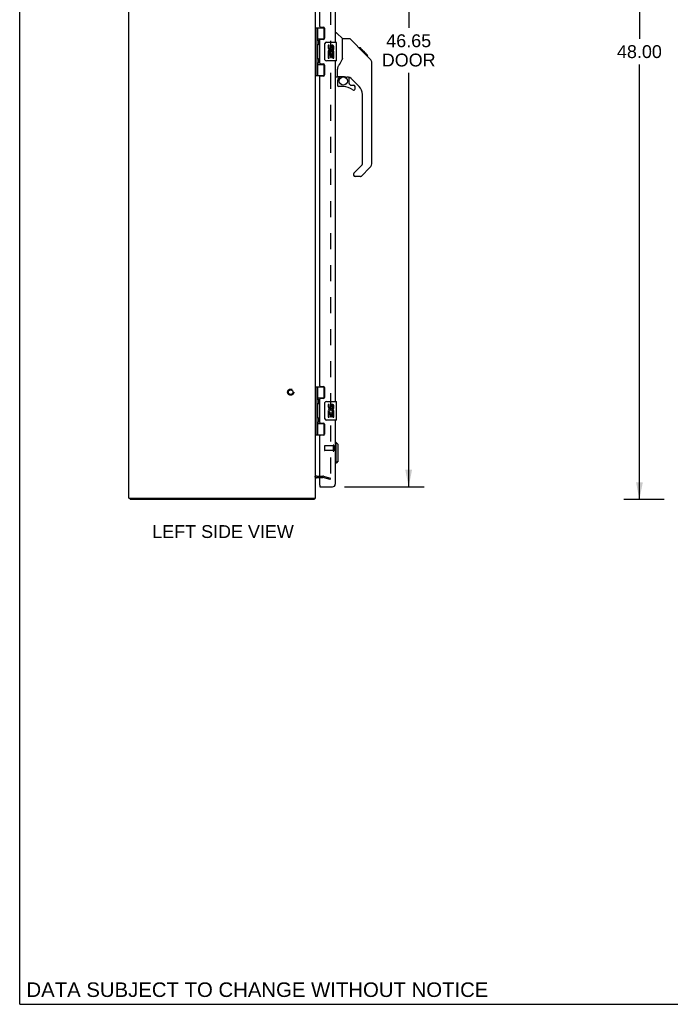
# Model space of a CAD drawing. Header units: inches. Extents: x 0 to 156, y 0 to 101.
# Tile 1 of 10: x 0 to 35, y 0 to 53. Entities that reach past the tile are written whole.
import ezdxf

# ---------------------------------------------------------------- set-up
doc = ezdxf.new("R2010")
doc.units = ezdxf.units.IN
doc.header["$LTSCALE"] = 8.587481
doc.header["$MEASUREMENT"] = 0
doc.linetypes.add('HIDDEN', pattern=[0.2, 0.1, -0.1])
doc.layers.get('0').update_dxf_attribs({"linetype": 'CONTINUOUS'})
for name, color, linetype in [('DEFAULT_2', 8, 'HIDDEN'), ('DIMENSIONS', 7, 'CONTINUOUS'), ('DOOR_ASSEMBLY', 7, 'CONTINUOUS')]:
    doc.layers.add(name, color=color, linetype=linetype)
doc.styles.get("Standard").update_dxf_attribs({"font": 'arial.ttf'})
doc.dimstyles.new('DIMSTYLE_1', dxfattribs={"dimtxt": 0.688835, "dimasz": 0.918447, "dimexe": 0.09, "dimexo": 0.07, "dimgap": 0.0375, "dimtad": 0, "dimtih": 1, "dimtoh": 1, "dimzin": 4, "dimdsep": 46, "dimtxsty": 'Standard', "dimblk": '_FILLED', "dimblk1": '_FILLED', "dimblk2": '_FILLED', "dimcen": 0.09, "dimazin": 1, "dimtfac": 1, "dimtdec": 3, "dimtofl": 0, "dimtmove": 0, "dimatfit": 3, "dimldrblk": '_FILLED', "dimfxl": 0, "dimtolj": 1, "dimtzin": 4, "dimarcsym": 0})

# ---------------------------------------------------------------- blocks, each defined once
blk = doc.blocks.new('_FILLED')
at = {"color": 0, "linetype": 'ByBlock'}
blk.add_solid([(0, 0), (-1, 0.2), (-1, -0.2)], dxfattribs=at)
blk = doc.blocks.new('*D6')
at = {"layer": 'DIMENSIONS', "color": 2, "linetype": 'Continuous'}
for p, q in [((17.428, 74.384), (21.696, 74.384)), ((20.869, 74.384), (20.869, 52.33)), ((20.869, 27.734), (20.869, 49.919)), ((17.428, 27.734), (21.696, 27.734))]:
    blk.add_line(p, q, dxfattribs=at)
at = {"layer": 'DIMENSIONS', "color": 2, "linetype": 'Continuous', "xscale": 0.9184471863, "yscale": 0.9184471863, "zscale": 0.9184471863}
for p, rotation in [((20.869, 74.384), 90), ((20.869, 27.734), 270)]:
    blk.add_blockref('_FILLED', p, dxfattribs=dict(at, rotation=rotation))
at = {"layer": 'DIMENSIONS', "color": 2, "linetype": 'Continuous', "insert": (20.869, 51.986), "char_height": 0.6888, "width": 2.88338, "attachment_point": 2, "line_spacing_factor": 0.9}
blk.add_mtext('46.65\\PDOOR', dxfattribs=at)
blk = doc.blocks.new('*D10')
at = {"layer": 'DIMENSIONS', "color": 2, "linetype": 'Continuous'}
for p, q in [((34.579, 75.059), (32.419, 75.059)), ((33.246, 75.059), (33.246, 51.747)), ((33.246, 27.059), (33.246, 50.37)), ((34.579, 27.059), (32.419, 27.059))]:
    blk.add_line(p, q, dxfattribs=at)
at = {"layer": 'DIMENSIONS', "color": 2, "linetype": 'Continuous', "xscale": 0.9184471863, "yscale": 0.9184471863, "zscale": 0.9184471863}
for p, rotation in [((33.246, 75.059), 90), ((33.246, 27.059), 270)]:
    blk.add_blockref('_FILLED', p, dxfattribs=dict(at, rotation=rotation))
at = {"layer": 'DIMENSIONS', "color": 2, "linetype": 'Continuous', "insert": (33.246, 51.403), "char_height": 0.6888, "width": 2.40708, "attachment_point": 2, "line_spacing_factor": 0.9}
blk.add_mtext('48.00', dxfattribs=at)

msp = doc.modelspace()

# ---------------------------------------------------------------- linework, layer by layer
at = {"color": 7, "linetype": 'Continuous'}
for p, q in [((0, 0), (0, 101.029)), ((5.926, 27.134), (5.926, 27.059)), ((15.8, 27.134), (15.8, 27.059)), ((15.821, 27.102), (15.8, 27.123)), ((0, 0), (156.136, 0))]:
    msp.add_line(p, q, dxfattribs=at)
at = {"color": 3, "linetype": 'Continuous'}
for p, q in [((5.863, 27.134), (5.863, 74.984)), ((15.863, 27.134), (15.863, 74.984)), ((15.933, 28.234), (16.106, 28.234)), ((5.863, 27.134), (15.863, 27.134)), ((15.8, 27.059), (5.926, 27.059))]:
    msp.add_line(p, q, dxfattribs=at)
for points in [[(15.811, 27.08), (15.81, 27.075), (15.809, 27.073), (15.809, 27.071), (15.808, 27.069), (15.807, 27.067), (15.807, 27.065), (15.806, 27.064), (15.805, 27.063), (15.805, 27.062), (15.804, 27.061), (15.803, 27.06), (15.802, 27.059), (15.801, 27.059), (15.801, 27.059), (15.8, 27.059)], [(15.821, 27.102), (15.82, 27.1), (15.818, 27.099), (15.817, 27.097), (15.816, 27.095), (15.815, 27.093), (15.814, 27.09), (15.813, 27.088), (15.813, 27.085), (15.812, 27.083), (15.811, 27.08)]]:
    msp.add_lwpolyline(points, dxfattribs=at)
for centre, radius, start, end in [((15.933, 28.164), 0.07, 90, 180), ((15.718, 27.204), 0.145, 315.3986, 331.1315)]:
    msp.add_arc(centre, radius, start, end, dxfattribs=at)
at = {"layer": 'DEFAULT_2', "color": 8, "linetype": 'HIDDEN'}
for p, q in [((16.675, 73.967), (16.675, 28.15)), ((15.933, 28.309), (16.261, 28.309)), ((16.106, 28.234), (16.261, 28.234)), ((16.656, 28.129), (16.271, 28.232)), ((16.291, 28.305), (16.675, 28.202)), ((16.656, 28.129), (16.675, 28.202))]:
    msp.add_line(p, q, dxfattribs=at)
for points in [[(16.661, 28.135), (16.66, 28.135), (16.659, 28.135), (16.657, 28.135)], [(16.675, 28.15), (16.675, 28.148), (16.675, 28.146), (16.674, 28.145), (16.674, 28.143), (16.673, 28.142), (16.672, 28.14), (16.671, 28.139), (16.669, 28.138), (16.668, 28.137), (16.667, 28.136), (16.665, 28.136), (16.664, 28.135), (16.662, 28.135), (16.661, 28.135)]]:
    msp.add_lwpolyline(points, dxfattribs=at)
for radius in [0.164, 0.124]:
    msp.add_circle((14.538, 32.809), radius, dxfattribs=at)
for centre, radius, start, end in [((15.933, 28.164), 0.145, 90, 141.2451), ((16.261, 28.194), 0.115, 75, 90), ((16.261, 28.194), 0.04, 75, 90)]:
    msp.add_arc(centre, radius, start, end, dxfattribs=at)
at = {"layer": 'DOOR_ASSEMBLY', "color": 3, "linetype": 'Continuous'}
for p, q in [((16.931, 69.809), (16.931, 51.559)), ((16.106, 52.4), (16.106, 68.967)), ((16.137, 52.369), (16.294, 52.369)), ((16.356, 52.307), (16.356, 51.778)), ((16.294, 51.716), (16.137, 51.716)), ((16.106, 50.432), (16.106, 51.685)), ((16.137, 50.401), (16.294, 50.401)), ((16.356, 50.339), (16.356, 49.81)), ((16.931, 50.559), (16.931, 32.309)), ((16.106, 33.15), (16.106, 49.717)), ((16.294, 49.748), (16.137, 49.748)), ((16.137, 33.119), (16.294, 33.119)), ((16.356, 33.057), (16.356, 32.528)), ((16.106, 31.182), (16.106, 32.435)), ((16.294, 32.466), (16.137, 32.466)), ((16.137, 31.151), (16.294, 31.151)), ((16.931, 31.309), (16.931, 27.879)), ((16.356, 31.089), (16.356, 30.56)), ((16.106, 27.824), (16.106, 30.467)), ((16.294, 30.498), (16.137, 30.498)), ((16.106, 27.734), (16.786, 27.734))]:
    msp.add_line(p, q, dxfattribs=at)
at = {"layer": 'DOOR_ASSEMBLY', "color": 7, "linetype": 'Continuous'}
for p, q in [((15.863, 52.338), (16.347, 52.338)), ((15.902, 49.779), (15.902, 52.338)), ((16, 51.641), (16, 52.338)), ((16.315, 52.338), (16.315, 51.748)), ((16, 51.748), (16.348, 51.748)), ((16.289, 51.739), (16.341, 51.739)), ((16.289, 51.739), (16.289, 51.716)), ((16.931, 52.063), (16.993, 52.063)), ((17.318, 51.753), (17.021, 52.051)), ((17.685, 51.748), (17.324, 51.748)), ((17.324, 50.643), (17.324, 51.748)), ((18.506, 50.96), (17.741, 51.725)), ((16, 50.657), (16, 51.46)), ((16.012, 51.451), (16.011, 51.448)), ((16.013, 51.455), (16.012, 51.451)), ((16.013, 51.648), (16.014, 51.645)), ((16.015, 51.458), (16.013, 51.455)), ((16.014, 51.645), (16.015, 51.641)), ((16.015, 51.641), (16.017, 51.637)), ((16.016, 51.462), (16.015, 51.458)), ((16.019, 51.47), (16.016, 51.462)), ((16.017, 51.637), (16.023, 51.621)), ((16.017, 51.622), (16.017, 51.621)), ((16.017, 51.621), (16.017, 51.481)), ((16.017, 51.481), (16.017, 51.48)), ((16.017, 51.48), (16.017, 51.48)), ((16.023, 51.48), (16.019, 51.47)), ((16.023, 51.621), (16.026, 51.615)), ((16.026, 51.486), (16.023, 51.48)), ((16.026, 51.615), (16.028, 51.611)), ((16.028, 51.491), (16.026, 51.486)), ((16.029, 51.495), (16.028, 51.491)), ((16.366, 50.659), (16.366, 51.459)), ((16.466, 51.559), (16.976, 51.559)), ((16.604, 51.404), (16.541, 51.404)), ((16.541, 51.404), (16.541, 51.268)), ((16.604, 51.268), (16.604, 51.404)), ((16.669, 51.331), (16.669, 51.262)), ((16.73, 51.268), (16.729, 51.31)), ((16.792, 51.174), (16.792, 51.31)), ((16.853, 51.174), (16.853, 51.331)), ((16.991, 50.574), (16.991, 51.544)), ((18.262, 51.27), (18.196, 51.27)), ((18.27, 51.263), (18.203, 51.263)), ((18.279, 51.253), (18.213, 51.253)), ((18.286, 51.246), (18.219, 51.246)), ((18.294, 51.238), (18.227, 51.238)), ((18.314, 51.219), (18.247, 51.219)), ((18.262, 51.27), (18.589, 50.943)), ((18.336, 51.196), (18.269, 51.196)), ((16.013, 50.664), (16.014, 50.661)), ((16.014, 50.661), (16.015, 50.657)), ((16.559, 50.943), (16.541, 50.943)), ((16.541, 50.943), (16.541, 50.713)), ((16.541, 50.713), (16.604, 50.713)), ((16.594, 50.943), (16.621, 50.962)), ((16.594, 50.943), (16.853, 50.943)), ((16.604, 50.88), (16.669, 50.88)), ((16.604, 50.713), (16.604, 50.88)), ((16.669, 50.88), (16.669, 50.744)), ((16.669, 50.744), (16.73, 50.744)), ((16.73, 50.88), (16.792, 50.88)), ((16.73, 50.744), (16.73, 50.88)), ((16.785, 50.979), (16.842, 50.954)), ((16.792, 51.174), (16.853, 51.174)), ((16.792, 50.713), (16.792, 50.88)), ((16.792, 50.713), (16.853, 50.713)), ((16.853, 50.99), (16.853, 51.043)), ((16.853, 50.713), (16.853, 50.943)), ((18.359, 51.173), (18.293, 51.173)), ((18.383, 51.149), (18.316, 51.149)), ((18.407, 51.125), (18.34, 51.125)), ((18.431, 51.102), (18.364, 51.102)), ((18.453, 51.08), (18.386, 51.08)), ((18.473, 51.059), (18.406, 51.059)), ((18.49, 51.042), (18.423, 51.042)), ((18.503, 51.029), (18.437, 51.029)), ((18.508, 51.025), (18.441, 51.025)), ((18.51, 51.023), (18.443, 51.023)), ((18.51, 51.022), (18.443, 51.022)), ((18.511, 51.022), (18.444, 51.022)), ((18.493, 50.972), (18.445, 51.02)), ((18.513, 51.019), (18.446, 51.019)), ((18.518, 51.015), (18.451, 51.015)), ((18.524, 51.009), (18.457, 51.009)), ((18.537, 50.995), (18.47, 50.995)), ((18.552, 50.98), (18.486, 50.98)), ((18.56, 50.972), (18.493, 50.972)), ((18.506, 50.959), (18.493, 50.972)), ((18.567, 50.966), (18.5, 50.966)), ((18.506, 50.959), (18.784, 50.681)), ((18.579, 50.953), (18.512, 50.953)), ((18.584, 50.948), (18.517, 50.948)), ((18.588, 50.945), (18.521, 50.945)), ((18.589, 50.944), (18.523, 50.944)), ((18.59, 50.943), (18.523, 50.943)), ((18.589, 50.943), (18.523, 50.943)), ((18.678, 50.854), (18.59, 50.943)), ((18.607, 50.859), (18.674, 50.859)), ((18.675, 50.857), (18.609, 50.857)), ((18.678, 50.854), (18.611, 50.854)), ((16, 49.779), (16, 50.476)), ((16, 50.37), (16.348, 50.37)), ((16.012, 50.467), (16.011, 50.464)), ((16.013, 50.47), (16.012, 50.467)), ((16.015, 50.474), (16.013, 50.47)), ((16.015, 50.657), (16.017, 50.653)), ((16.016, 50.478), (16.015, 50.474)), ((16.019, 50.486), (16.016, 50.478)), ((16.017, 50.653), (16.023, 50.637)), ((16.017, 50.638), (16.017, 50.637)), ((16.017, 50.637), (16.017, 50.496)), ((16.017, 50.496), (16.017, 50.496)), ((16.017, 50.495), (16.017, 50.496)), ((16.023, 50.496), (16.019, 50.486)), ((16.023, 50.637), (16.026, 50.631)), ((16.026, 50.502), (16.023, 50.496)), ((16.026, 50.631), (16.028, 50.627)), ((16.028, 50.506), (16.026, 50.502)), ((16.029, 50.511), (16.028, 50.506)), ((16.289, 50.401), (16.289, 50.379)), ((16.341, 50.379), (16.289, 50.379)), ((16.315, 50.37), (16.315, 49.779)), ((16.976, 50.559), (16.466, 50.559)), ((18.899, 50.403), (18.898, 50.432)), ((18.899, 45.119), (18.899, 50.403)), ((15.863, 49.779), (16.347, 49.779)), ((17.009, 49.681), (16.931, 49.681)), ((17.049, 49.72), (17.049, 50.127)), ((17.068, 49.722), (17.364, 49.722)), ((17.106, 49.642), (17.186, 49.722)), ((17.112, 49.636), (17.109, 49.639)), ((17.116, 49.633), (17.112, 49.636)), ((17.121, 49.628), (17.116, 49.633)), ((17.364, 49.722), (17.37, 49.722)), ((17.636, 49.681), (17.549, 49.681)), ((17.679, 49.349), (17.679, 49.676)), ((18.214, 49.184), (17.713, 49.686)), ((17.049, 49.503), (17.049, 49.265)), ((17.364, 49.187), (17.127, 49.187)), ((17.682, 49.341), (17.754, 49.269)), ((17.762, 49.265), (17.915, 49.265)), ((17.994, 49.067), (17.994, 49.187)), ((18.387, 45.034), (18.387, 48.767)), ((17.929, 44.543), (18.364, 44.978)), ((17.915, 44.509), (17.915, 44.444)), ((18.276, 44.366), (17.994, 44.366)), ((18.784, 44.841), (18.332, 44.389)), ((15.863, 33.088), (16.347, 33.088)), ((15.902, 30.529), (15.902, 33.088)), ((16, 32.391), (16, 33.088)), ((16.315, 33.088), (16.315, 32.498)), ((16, 32.498), (16.348, 32.498)), ((16, 31.407), (16, 32.21)), ((16.012, 32.201), (16.011, 32.198)), ((16.013, 32.205), (16.012, 32.201)), ((16.013, 32.398), (16.014, 32.395)), ((16.015, 32.208), (16.013, 32.205)), ((16.014, 32.395), (16.015, 32.391)), ((16.015, 32.391), (16.017, 32.387)), ((16.016, 32.212), (16.015, 32.208)), ((16.019, 32.22), (16.016, 32.212)), ((16.017, 32.387), (16.023, 32.371)), ((16.017, 32.372), (16.017, 32.371)), ((16.017, 32.371), (16.017, 32.231)), ((16.017, 32.231), (16.017, 32.23)), ((16.017, 32.23), (16.017, 32.23)), ((16.023, 32.23), (16.019, 32.22)), ((16.023, 32.371), (16.026, 32.365)), ((16.026, 32.236), (16.023, 32.23)), ((16.026, 32.365), (16.028, 32.361)), ((16.028, 32.241), (16.026, 32.236)), ((16.029, 32.245), (16.028, 32.241)), ((16.289, 32.489), (16.341, 32.489)), ((16.289, 32.489), (16.289, 32.466)), ((16.366, 31.409), (16.366, 32.209)), ((16.466, 32.309), (16.976, 32.309)), ((16.991, 31.324), (16.991, 32.294)), ((16.604, 32.154), (16.541, 32.154)), ((16.541, 32.154), (16.541, 32.018)), ((16.559, 31.693), (16.541, 31.693)), ((16.541, 31.693), (16.541, 31.463)), ((16.594, 31.693), (16.621, 31.712)), ((16.594, 31.693), (16.853, 31.693)), ((16.604, 32.018), (16.604, 32.154)), ((16.669, 32.081), (16.669, 32.012)), ((16.73, 32.018), (16.729, 32.06)), ((16.785, 31.729), (16.842, 31.704)), ((16.792, 31.924), (16.792, 32.06)), ((16.792, 31.924), (16.853, 31.924)), ((16.853, 31.924), (16.853, 32.081)), ((16.853, 31.74), (16.853, 31.793)), ((16.853, 31.463), (16.853, 31.693)), ((16, 30.529), (16, 31.226)), ((16.012, 31.217), (16.011, 31.214)), ((16.013, 31.22), (16.012, 31.217)), ((16.013, 31.414), (16.014, 31.411)), ((16.015, 31.224), (16.013, 31.22)), ((16.014, 31.411), (16.015, 31.407)), ((16.015, 31.407), (16.017, 31.403)), ((16.016, 31.228), (16.015, 31.224)), ((16.019, 31.236), (16.016, 31.228)), ((16.017, 31.403), (16.023, 31.387)), ((16.017, 31.388), (16.017, 31.387)), ((16.017, 31.387), (16.017, 31.246)), ((16.017, 31.246), (16.017, 31.246)), ((16.017, 31.245), (16.017, 31.246)), ((16.023, 31.246), (16.019, 31.236)), ((16.023, 31.387), (16.024, 31.385)), ((16.026, 31.252), (16.023, 31.246)), ((16.024, 31.385), (16.026, 31.381)), ((16.026, 31.381), (16.028, 31.377)), ((16.028, 31.256), (16.026, 31.252)), ((16.029, 31.261), (16.028, 31.256)), ((16.289, 31.151), (16.289, 31.129)), ((16.976, 31.309), (16.466, 31.309)), ((16.541, 31.463), (16.604, 31.463)), ((16.604, 31.63), (16.669, 31.63)), ((16.604, 31.463), (16.604, 31.63)), ((16.669, 31.63), (16.669, 31.494)), ((16.669, 31.494), (16.73, 31.494)), ((16.73, 31.63), (16.792, 31.63)), ((16.73, 31.494), (16.73, 31.63)), ((16.792, 31.463), (16.792, 31.63)), ((16.792, 31.463), (16.853, 31.463)), ((16, 31.12), (16.348, 31.12)), ((16.341, 31.129), (16.289, 31.129)), ((16.315, 31.12), (16.315, 30.529)), ((15.863, 30.529), (16.347, 30.529)), ((16.97, 30.113), (16.931, 30.113)), ((17.088, 29.995), (16.97, 30.113)), ((16.97, 29.011), (16.97, 30.113)), ((17.088, 29.129), (17.088, 29.995)), ((17.088, 29.129), (16.97, 29.011)), ((16.97, 29.011), (16.931, 29.011)), ((16.106, 27.809), (16.121, 27.809)), ((16.106, 27.809), (16.106, 27.734))]:
    msp.add_line(p, q, dxfattribs=at)
at = {"layer": 'DOOR_ASSEMBLY', "color": 8, "linetype": 'HIDDEN'}
for p, q in [((16.356, 29.923), (16.356, 29.695)), ((16.813, 29.933), (16.366, 29.933)), ((16.813, 29.685), (16.366, 29.685)), ((16.813, 29.951), (16.813, 29.667)), ((16.856, 29.951), (16.856, 29.667))]:
    msp.add_line(p, q, dxfattribs=at)
at = {"layer": 'DOOR_ASSEMBLY', "color": 7, "linetype": 'Continuous'}
for points in [[(17.741, 51.725), (17.733, 51.731), (17.725, 51.737), (17.716, 51.742), (17.706, 51.745), (17.696, 51.747), (17.685, 51.748)], [(16, 51.696), (16, 51.695), (16, 51.695), (16.001, 51.694), (16.001, 51.693), (16.001, 51.692), (16.001, 51.691), (16.001, 51.69), (16.001, 51.689), (16.001, 51.687), (16.001, 51.686), (16.001, 51.685), (16.002, 51.684), (16.002, 51.683), (16.002, 51.682), (16.002, 51.681), (16.003, 51.679), (16.003, 51.678), (16.003, 51.677), (16.003, 51.676), (16.004, 51.674), (16.004, 51.673), (16.005, 51.672), (16.005, 51.67), (16.005, 51.669), (16.006, 51.668), (16.006, 51.666), (16.007, 51.665), (16.007, 51.663), (16.008, 51.662), (16.008, 51.66), (16.009, 51.659), (16.009, 51.657), (16.01, 51.655), (16.011, 51.654), (16.011, 51.652), (16.013, 51.648)], [(16.011, 51.448), (16.01, 51.446), (16.009, 51.445), (16.009, 51.443), (16.008, 51.441), (16.008, 51.44), (16.007, 51.438), (16.007, 51.437), (16.006, 51.435), (16.006, 51.434), (16.005, 51.432), (16.005, 51.431), (16.005, 51.43), (16.004, 51.428), (16.004, 51.427), (16.003, 51.426), (16.003, 51.424), (16.003, 51.423), (16.003, 51.422), (16.002, 51.421), (16.002, 51.42), (16.002, 51.418), (16.002, 51.417), (16.001, 51.416), (16.001, 51.415), (16.001, 51.414), (16.001, 51.413), (16.001, 51.412), (16.001, 51.411), (16.001, 51.41), (16.001, 51.409), (16.001, 51.408), (16, 51.407), (16, 51.406), (16, 51.405)], [(16.028, 51.611), (16.029, 51.607), (16.03, 51.605), (16.031, 51.603), (16.031, 51.601), (16.032, 51.599), (16.033, 51.597), (16.034, 51.595), (16.034, 51.593), (16.035, 51.591), (16.035, 51.589), (16.036, 51.587), (16.036, 51.586), (16.037, 51.584), (16.037, 51.582), (16.038, 51.581), (16.038, 51.579), (16.039, 51.578), (16.039, 51.576), (16.039, 51.575), (16.04, 51.573), (16.04, 51.572), (16.04, 51.57), (16.04, 51.569), (16.041, 51.567), (16.041, 51.566), (16.041, 51.565), (16.041, 51.563), (16.041, 51.562), (16.041, 51.561), (16.042, 51.56), (16.042, 51.558), (16.042, 51.557), (16.042, 51.556), (16.042, 51.554), (16.042, 51.553), (16.042, 51.552), (16.042, 51.551), (16.042, 51.549), (16.042, 51.548), (16.042, 51.547), (16.042, 51.546), (16.042, 51.544), (16.042, 51.543), (16.042, 51.542), (16.041, 51.541), (16.041, 51.539), (16.041, 51.538), (16.041, 51.537), (16.041, 51.535), (16.041, 51.534), (16.04, 51.533), (16.04, 51.531), (16.04, 51.53), (16.04, 51.528), (16.039, 51.527), (16.039, 51.525), (16.039, 51.524), (16.038, 51.522), (16.038, 51.521), (16.037, 51.519), (16.037, 51.517), (16.036, 51.516), (16.036, 51.514), (16.035, 51.512), (16.035, 51.51), (16.034, 51.509), (16.034, 51.507), (16.033, 51.505), (16.032, 51.503), (16.031, 51.501), (16.031, 51.499), (16.03, 51.497), (16.029, 51.495)], [(16.366, 51.459), (16.366, 51.465), (16.366, 51.471), (16.367, 51.477), (16.369, 51.483), (16.37, 51.489), (16.372, 51.495)], [(16, 50.712), (16, 50.711), (16, 50.71), (16.001, 50.709), (16.001, 50.708), (16.001, 50.707), (16.001, 50.706), (16.001, 50.705), (16.001, 50.704), (16.001, 50.703), (16.001, 50.702), (16.001, 50.701), (16.002, 50.7), (16.002, 50.699), (16.002, 50.698), (16.002, 50.696), (16.003, 50.695), (16.003, 50.694), (16.003, 50.693), (16.003, 50.691), (16.004, 50.69), (16.004, 50.689), (16.005, 50.688), (16.005, 50.686), (16.005, 50.685), (16.006, 50.683), (16.006, 50.682), (16.007, 50.68), (16.007, 50.679), (16.008, 50.677), (16.008, 50.676), (16.009, 50.674), (16.009, 50.673), (16.01, 50.671), (16.011, 50.669), (16.011, 50.668), (16.013, 50.664)], [(17.324, 50.706), (17.304, 50.649), (17.273, 50.579), (17.236, 50.509), (17.194, 50.436), (17.147, 50.362), (17.102, 50.298)], [(18.445, 51.02), (18.423, 51.042), (18.401, 51.065), (18.379, 51.087)], [(18.899, 50.403), (18.898, 50.432), (18.893, 50.473), (18.883, 50.514), (18.869, 50.553), (18.851, 50.591), (18.829, 50.627), (18.804, 50.66), (18.784, 50.681)], [(16.011, 50.464), (16.01, 50.462), (16.009, 50.46), (16.009, 50.459), (16.008, 50.457), (16.008, 50.456), (16.007, 50.454), (16.007, 50.453), (16.006, 50.451), (16.006, 50.45), (16.005, 50.448), (16.005, 50.447), (16.005, 50.445), (16.004, 50.444), (16.004, 50.443), (16.003, 50.441), (16.003, 50.44), (16.003, 50.439), (16.003, 50.438), (16.002, 50.437), (16.002, 50.435), (16.002, 50.434), (16.002, 50.433), (16.001, 50.432), (16.001, 50.431), (16.001, 50.43), (16.001, 50.429), (16.001, 50.428), (16.001, 50.427), (16.001, 50.426), (16.001, 50.425), (16.001, 50.424), (16, 50.423), (16, 50.422), (16, 50.421)], [(16.028, 50.627), (16.029, 50.622), (16.03, 50.62), (16.031, 50.618), (16.031, 50.616), (16.032, 50.614), (16.033, 50.612), (16.034, 50.61), (16.034, 50.609), (16.035, 50.607), (16.035, 50.605), (16.036, 50.603), (16.036, 50.601), (16.037, 50.6), (16.037, 50.598), (16.038, 50.597), (16.038, 50.595), (16.039, 50.593), (16.039, 50.592), (16.039, 50.59), (16.04, 50.589), (16.04, 50.587), (16.04, 50.586), (16.04, 50.585), (16.041, 50.583), (16.041, 50.582), (16.041, 50.581), (16.041, 50.579), (16.041, 50.578), (16.041, 50.577), (16.042, 50.575), (16.042, 50.574), (16.042, 50.573), (16.042, 50.571), (16.042, 50.57), (16.042, 50.569), (16.042, 50.568), (16.042, 50.566), (16.042, 50.565), (16.042, 50.564), (16.042, 50.563), (16.042, 50.561), (16.042, 50.56), (16.042, 50.559), (16.042, 50.558), (16.041, 50.556), (16.041, 50.555), (16.041, 50.554), (16.041, 50.552), (16.041, 50.551), (16.041, 50.55), (16.04, 50.548), (16.04, 50.547), (16.04, 50.546), (16.04, 50.544), (16.039, 50.543), (16.039, 50.541), (16.039, 50.54), (16.038, 50.538), (16.038, 50.536), (16.037, 50.535), (16.037, 50.533), (16.036, 50.531), (16.036, 50.53), (16.035, 50.528), (16.035, 50.526), (16.034, 50.524), (16.034, 50.522), (16.033, 50.521), (16.032, 50.519), (16.031, 50.517), (16.031, 50.515), (16.03, 50.513), (16.029, 50.511)], [(16.372, 50.622), (16.37, 50.628), (16.369, 50.634), (16.367, 50.64), (16.366, 50.646), (16.366, 50.652), (16.366, 50.659)], [(17.102, 50.298), (17.091, 50.282), (17.076, 50.252), (17.064, 50.221), (17.055, 50.187), (17.05, 50.151), (17.049, 50.127)], [(17.121, 49.628), (17.111, 49.618), (17.103, 49.607), (17.095, 49.596), (17.088, 49.583), (17.082, 49.571), (17.077, 49.558), (17.074, 49.544), (17.071, 49.531), (17.069, 49.517), (17.069, 49.503)], [(17.109, 49.639), (17.108, 49.641), (17.107, 49.642), (17.107, 49.642), (17.106, 49.642)], [(17.37, 49.722), (17.39, 49.721), (17.411, 49.718), (17.432, 49.715), (17.452, 49.71), (17.47, 49.704), (17.486, 49.699), (17.5, 49.694), (17.512, 49.69), (17.522, 49.686), (17.531, 49.683), (17.54, 49.682), (17.547, 49.681), (17.548, 49.681)], [(16, 32.446), (16, 32.445), (16, 32.445), (16.001, 32.444), (16.001, 32.443), (16.001, 32.442), (16.001, 32.441), (16.001, 32.44), (16.001, 32.439), (16.001, 32.437), (16.001, 32.436), (16.001, 32.435), (16.002, 32.434), (16.002, 32.433), (16.002, 32.432), (16.002, 32.431), (16.003, 32.429), (16.003, 32.428), (16.003, 32.427), (16.003, 32.426), (16.004, 32.424), (16.004, 32.423), (16.005, 32.422), (16.005, 32.42), (16.005, 32.419), (16.006, 32.418), (16.006, 32.416), (16.007, 32.415), (16.007, 32.413), (16.008, 32.412), (16.008, 32.41), (16.009, 32.409), (16.009, 32.407), (16.01, 32.405), (16.011, 32.404), (16.011, 32.402), (16.013, 32.398)], [(16.011, 32.198), (16.01, 32.196), (16.009, 32.195), (16.009, 32.193), (16.008, 32.191), (16.008, 32.19), (16.007, 32.188), (16.007, 32.187), (16.006, 32.185), (16.006, 32.184), (16.005, 32.182), (16.005, 32.181), (16.005, 32.18), (16.004, 32.178), (16.004, 32.177), (16.003, 32.176), (16.003, 32.174), (16.003, 32.173), (16.003, 32.172), (16.002, 32.171), (16.002, 32.17), (16.002, 32.168), (16.002, 32.167), (16.001, 32.166), (16.001, 32.165), (16.001, 32.164), (16.001, 32.163), (16.001, 32.162), (16.001, 32.161), (16.001, 32.16), (16.001, 32.159), (16.001, 32.158), (16, 32.157), (16, 32.156), (16, 32.155)], [(16.028, 32.361), (16.029, 32.357), (16.03, 32.355), (16.031, 32.353), (16.031, 32.351), (16.032, 32.349), (16.033, 32.347), (16.034, 32.345), (16.034, 32.343), (16.035, 32.341), (16.035, 32.339), (16.036, 32.337), (16.036, 32.336), (16.037, 32.334), (16.037, 32.332), (16.038, 32.331), (16.038, 32.329), (16.039, 32.328), (16.039, 32.326), (16.039, 32.325), (16.04, 32.323), (16.04, 32.322), (16.04, 32.32), (16.04, 32.319), (16.041, 32.317), (16.041, 32.316), (16.041, 32.315), (16.041, 32.313), (16.041, 32.312), (16.041, 32.311), (16.042, 32.31), (16.042, 32.308), (16.042, 32.307), (16.042, 32.306), (16.042, 32.304), (16.042, 32.303), (16.042, 32.302), (16.042, 32.301), (16.042, 32.299), (16.042, 32.298), (16.042, 32.297), (16.042, 32.296), (16.042, 32.294), (16.042, 32.293), (16.042, 32.292), (16.041, 32.291), (16.041, 32.289), (16.041, 32.288), (16.041, 32.287), (16.041, 32.285), (16.041, 32.284), (16.04, 32.283), (16.04, 32.281), (16.04, 32.28), (16.04, 32.278), (16.039, 32.277), (16.039, 32.275), (16.039, 32.274), (16.038, 32.272), (16.038, 32.271), (16.037, 32.269), (16.037, 32.267), (16.036, 32.266), (16.036, 32.264), (16.035, 32.262), (16.035, 32.26), (16.034, 32.259), (16.034, 32.257), (16.033, 32.255), (16.032, 32.253), (16.031, 32.251), (16.031, 32.249), (16.03, 32.247), (16.029, 32.245)], [(16.366, 32.209), (16.366, 32.215), (16.366, 32.221), (16.367, 32.227), (16.369, 32.233), (16.37, 32.239), (16.372, 32.245)], [(16, 31.462), (16, 31.461), (16, 31.46), (16.001, 31.459), (16.001, 31.458), (16.001, 31.457), (16.001, 31.456), (16.001, 31.455), (16.001, 31.454), (16.001, 31.453), (16.001, 31.452), (16.001, 31.451), (16.002, 31.45), (16.002, 31.449), (16.002, 31.448), (16.002, 31.446), (16.003, 31.445), (16.003, 31.444), (16.003, 31.443), (16.003, 31.441), (16.004, 31.44), (16.004, 31.439), (16.005, 31.438), (16.005, 31.436), (16.005, 31.435), (16.006, 31.433), (16.006, 31.432), (16.007, 31.43), (16.007, 31.429), (16.008, 31.427), (16.008, 31.426), (16.009, 31.424), (16.009, 31.423), (16.01, 31.421), (16.011, 31.419), (16.011, 31.418), (16.013, 31.414)], [(16.011, 31.214), (16.01, 31.212), (16.009, 31.21), (16.009, 31.209), (16.008, 31.207), (16.008, 31.206), (16.007, 31.204), (16.007, 31.203), (16.006, 31.201), (16.006, 31.2), (16.005, 31.198), (16.005, 31.197), (16.005, 31.195), (16.004, 31.194), (16.004, 31.193), (16.003, 31.191), (16.003, 31.19), (16.003, 31.189), (16.003, 31.188), (16.002, 31.187), (16.002, 31.185), (16.002, 31.184), (16.002, 31.183), (16.001, 31.182), (16.001, 31.181), (16.001, 31.18), (16.001, 31.179), (16.001, 31.178), (16.001, 31.177), (16.001, 31.176), (16.001, 31.175), (16.001, 31.174), (16, 31.173), (16, 31.172), (16, 31.171)], [(16.028, 31.377), (16.029, 31.372), (16.03, 31.37), (16.031, 31.368), (16.031, 31.366), (16.032, 31.364), (16.033, 31.362), (16.034, 31.36), (16.034, 31.359), (16.035, 31.357), (16.035, 31.355), (16.036, 31.353), (16.036, 31.351), (16.037, 31.35), (16.037, 31.348), (16.038, 31.347), (16.038, 31.345), (16.039, 31.343), (16.039, 31.342), (16.039, 31.34), (16.04, 31.339), (16.04, 31.337), (16.04, 31.336), (16.04, 31.335), (16.041, 31.333), (16.041, 31.332), (16.041, 31.331), (16.041, 31.329), (16.041, 31.328), (16.041, 31.327), (16.042, 31.325), (16.042, 31.324), (16.042, 31.323), (16.042, 31.321), (16.042, 31.32), (16.042, 31.319), (16.042, 31.318), (16.042, 31.316), (16.042, 31.315), (16.042, 31.314), (16.042, 31.313), (16.042, 31.311), (16.042, 31.31), (16.042, 31.309), (16.042, 31.308), (16.041, 31.306), (16.041, 31.305), (16.041, 31.304), (16.041, 31.302), (16.041, 31.301), (16.041, 31.3), (16.04, 31.298), (16.04, 31.297), (16.04, 31.296), (16.04, 31.294), (16.039, 31.293), (16.039, 31.291), (16.039, 31.29), (16.038, 31.288), (16.038, 31.286), (16.037, 31.285), (16.037, 31.283), (16.036, 31.281), (16.036, 31.28), (16.035, 31.278), (16.035, 31.276), (16.034, 31.274), (16.034, 31.272), (16.033, 31.271), (16.032, 31.269), (16.031, 31.267), (16.031, 31.265), (16.03, 31.263), (16.029, 31.261)], [(16.372, 31.372), (16.37, 31.378), (16.369, 31.384), (16.367, 31.39), (16.366, 31.396), (16.366, 31.402), (16.366, 31.409)]]:
    msp.add_lwpolyline(points, dxfattribs=at)
msp.add_circle((17.364, 49.482), 0.217, dxfattribs=at)
at = {"layer": 'DOOR_ASSEMBLY', "color": 3, "linetype": 'Continuous'}
for centre, radius, start, end in [((16.137, 52.4), 0.031, 180, 270), ((16.294, 52.307), 0.062, 0, 90), ((16.137, 51.685), 0.031, 90, 180), ((16.294, 51.778), 0.062, 270, 360), ((16.137, 50.432), 0.031, 180, 270), ((16.294, 50.339), 0.062, 0, 90), ((16.137, 49.717), 0.031, 90, 180), ((16.294, 49.81), 0.062, 270, 360), ((16.137, 33.15), 0.031, 180, 270), ((16.294, 33.057), 0.062, 0, 90), ((16.137, 32.435), 0.031, 90, 180), ((16.294, 32.528), 0.062, 270, 360), ((16.137, 31.182), 0.031, 180, 270), ((16.294, 31.089), 0.062, 0, 90), ((16.137, 30.467), 0.031, 90, 180), ((16.294, 30.56), 0.062, 270, 360), ((16.121, 27.824), 0.015, 180, 270), ((16.786, 27.879), 0.145, 270, 360)]:
    msp.add_arc(centre, radius, start, end, dxfattribs=at)
at = {"layer": 'DOOR_ASSEMBLY', "color": 7, "linetype": 'Continuous'}
for centre, radius, start, end in [((16.993, 52.023), 0.0394, 45, 90), ((17.305, 51.739), 0.0197, 7.5, 45), ((15.927, 51.621), 0.09, 0.672, 34.9249), ((15.927, 51.481), 0.09, 325.0751, 359.328), ((16.466, 51.459), 0.1, 90, 158.7946), ((16.635, 51.268), 0.0943, 180, 360), ((16.635, 51.268), 0.0314, 180, 261.2295), ((16.635, 51.273), 0.0362, 263.4285, 341.7628), ((16.761, 51.31), 0.0943, 71.7267, 167.4338), ((16.761, 51.31), 0.0314, 0, 180.0485), ((16.761, 51.31), 0.0943, 12.5402, 71.701), ((16.976, 51.544), 0.015, 0, 90), ((15.927, 50.636), 0.09, 0.672, 34.9249), ((16.695, 51.016), 0.154, 161.4199, 206.1963), ((16.698, 51.017), 0.157, 9.7031, 161.8791), ((16.698, 51.017), 0.157, 205.737, 207.8532), ((16.698, 51.017), 0.0943, 336.5966, 215.1122), ((16.698, 51.017), 0.157, 336.5966, 350.2969), ((15.927, 50.496), 0.09, 325.0751, 359.328), ((16.466, 50.659), 0.1, 201.205, 270), ((16.976, 50.574), 0.015, 270, 360), ((17.009, 49.72), 0.0394, 270, 360), ((17.068, 49.742), 0.0197, 180, 270), ((17.246, 49.503), 0.197, 135, 180), ((17.636, 49.484), 0.197, 45, 90), ((17.127, 49.265), 0.0787, 180, 270), ((17.364, 48.399), 0.787, 50.4788, 90), ((17.69, 49.349), 0.0118, 180, 225), ((17.762, 49.277), 0.0118, 225, 270), ((17.915, 49.187), 0.0787, 0, 90), ((17.797, 48.767), 0.591, 0, 45), ((17.915, 49.067), 0.0787, 230.4788, 360), ((18.309, 45.034), 0.0787, 315, 360), ((18.505, 45.119), 0.394, 315, 360), ((17.962, 44.509), 0.0472, 135, 180), ((17.994, 44.444), 0.0787, 180, 270), ((18.276, 44.444), 0.0787, 270, 315), ((15.927, 32.371), 0.09, 0.672, 34.9249), ((15.927, 32.231), 0.09, 325.0751, 359.328), ((16.466, 32.209), 0.1, 90, 158.7946), ((16.976, 32.294), 0.015, 0, 90), ((16.635, 32.018), 0.0943, 180, 360), ((16.695, 31.766), 0.154, 161.4199, 206.1963), ((16.698, 31.767), 0.157, 9.7031, 161.8791), ((16.698, 31.767), 0.157, 205.737, 207.8532), ((16.635, 32.018), 0.0314, 180, 261.2295), ((16.698, 31.767), 0.0943, 336.5966, 215.1122), ((16.635, 32.023), 0.0362, 263.4285, 341.7628), ((16.761, 32.06), 0.0943, 71.7267, 167.4338), ((16.761, 32.06), 0.0314, 0, 180.0485), ((16.761, 32.06), 0.0943, 12.5402, 71.701), ((16.698, 31.767), 0.157, 336.5966, 350.2969), ((15.927, 31.386), 0.09, 0.672, 34.9249), ((15.927, 31.246), 0.09, 325.0751, 359.328), ((16.466, 31.409), 0.1, 201.205, 270), ((16.976, 31.324), 0.015, 270, 360)]:
    msp.add_arc(centre, radius, start, end, dxfattribs=at)
at = {"layer": 'DOOR_ASSEMBLY', "color": 8, "linetype": 'HIDDEN'}
for centre, radius, start, end in [((16.366, 29.923), 0.01, 90, 180), ((16.366, 29.695), 0.01, 180, 270), ((16.834, 29.951), 0.0215, 0, 180), ((16.834, 29.667), 0.0215, 180, 360)]:
    msp.add_arc(centre, radius, start, end, dxfattribs=at)
at = {"layer": 'DOOR_ASSEMBLY', "color": 7, "linetype": 'Continuous'}
for centre in [(16.095, 51.551), (16.095, 50.566), (16.095, 32.301), (16.095, 31.316)]:
    msp.add_ellipse(centre, major_axis=(0, 0.188), ratio=0.57735, start_param=1.066602, end_param=2.074991, dxfattribs=at)

# ---------------------------------------------------------------- texts
at = {"layer": 'DIMENSIONS', "color": 2, "linetype": 'Continuous', "attachment_point": 2, "line_spacing_factor": 0.9}
for s, insert, char_height, width in [('LEFT SIDE VIEW', (10.909, 25.681), 0.68884, 7.57463), ('DATA SUBJECT TO CHANGE WITHOUT NOTICE', (12.754, 1.174), 0.78068, 24.73218)]:
    msp.add_mtext(s, dxfattribs=dict(at, insert=insert, char_height=char_height, width=width))

# ---------------------------------------------------------------- dimensions: what is measured, and where the dimension line sits
at = {"layer": 'DIMENSIONS', "color": 2, "linetype": 'Continuous'}
dim = msp.add_linear_dim(base=(33.246, 27.059), p1=(34.649, 75.059), p2=(34.649, 27.059), angle=270, dimstyle='DIMSTYLE_1', dxfattribs=at)
dim.commit()
dim.dimension.update_dxf_attribs({"geometry": '*D10', "text_midpoint": (33.228, 51.055), "dimtype": 160})
dim = msp.add_linear_dim(base=(20.869, 74.384), p1=(17.358, 27.734), p2=(17.358, 74.384), angle=90, text='<>\\PDOOR', dimstyle='DIMSTYLE_1', dxfattribs=at)
dim.commit()
dim.dimension.update_dxf_attribs({"geometry": '*D6', "text_midpoint": (20.869, 51.125), "dimtype": 160})

doc.saveas('drawing.dxf')
